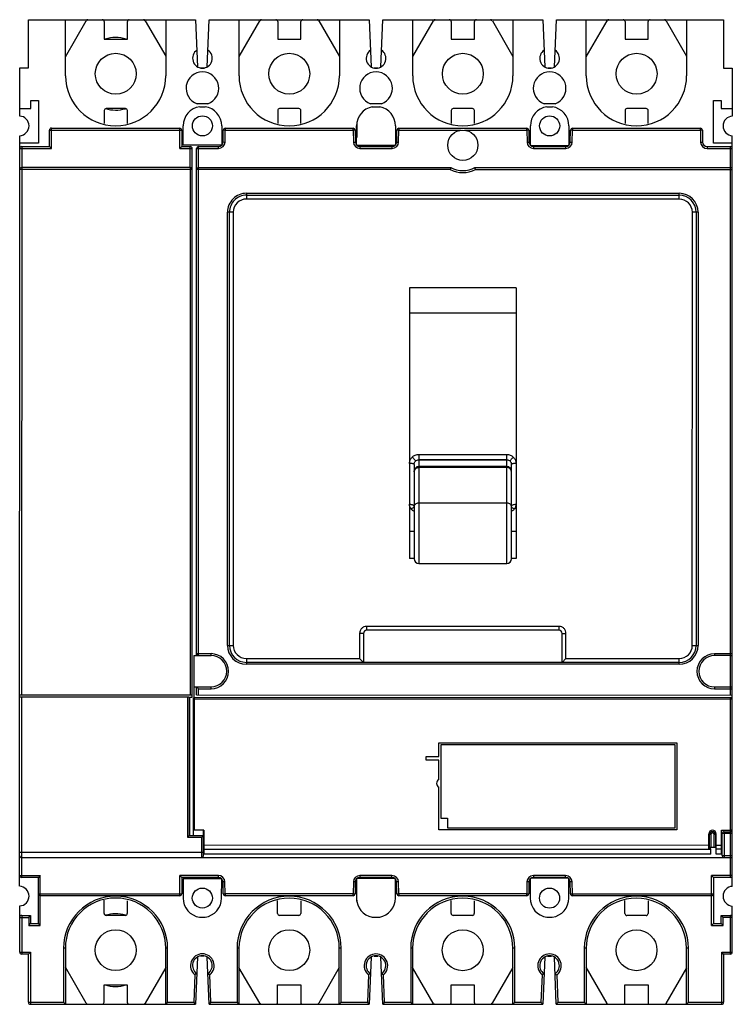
# Model space of a CAD drawing. Header units: millimetres. Extents: x 26 to 210, y 34 to 289.
import ezdxf

# ---------------------------------------------------------------- set-up
doc = ezdxf.new("R2010")
doc.units = ezdxf.units.MM
doc.header["$LTSCALE"] = 21.201456
doc.layers.get('0').update_dxf_attribs({"linetype": 'CONTINUOUS'})

msp = doc.modelspace()

# ---------------------------------------------------------------- linework, layer by layer
at = {"color": 7, "linetype": 'Continuous'}
for p, q in [((27.88, 276.64), (27.88, 289.14)), ((27.88, 289.14), (43.31, 289.14)), ((37.48, 274.64), (37.48, 289.14)), ((37.48, 279.55), (42.87, 288.88)), ((43.32, 289.13), (71.23, 289.14)), ((47.52, 288.63), (47.52, 284.13)), ((53.52, 284.13), (53.52, 288.63)), ((58.16, 288.88), (63.48, 279.67)), ((63.48, 289.14), (63.48, 274.64)), ((71.23, 289.14), (71.73, 276.92)), ((74.24, 276.92), (74.73, 289.14)), ((74.73, 289.14), (116.23, 289.13)), ((82.48, 274.64), (82.48, 289.14)), ((82.48, 279.58), (87.85, 288.88)), ((92.5, 288.63), (92.5, 284.13)), ((98.5, 284.13), (98.5, 288.63)), ((103.14, 288.88), (108.48, 279.63)), ((108.48, 289.13), (108.48, 274.63)), ((116.23, 289.13), (116.73, 276.92)), ((119.24, 276.92), (119.73, 289.13)), ((119.73, 289.13), (133.23, 289.13)), ((127.48, 274.63), (127.48, 289.13)), ((127.48, 279.61), (132.84, 288.88)), ((133.27, 289.13), (136.98, 289.13)), ((137.02, 289.13), (143.93, 289.13)), ((137.48, 288.63), (137.48, 284.13)), ((143.48, 284.13), (143.48, 288.63)), ((143.98, 289.13), (147.7, 289.13)), ((147.75, 289.13), (161.23, 289.13)), ((148.13, 288.88), (153.48, 279.61)), ((153.48, 289.13), (153.48, 274.63)), ((161.23, 289.13), (161.73, 276.91)), ((164.24, 276.91), (164.73, 289.13)), ((164.73, 289.13), (178.23, 289.13)), ((172.48, 274.63), (172.48, 289.13)), ((172.48, 279.55), (177.87, 288.88)), ((178.3, 289.13), (182.02, 289.13)), ((182.09, 289.13), (188.94, 289.13)), ((182.52, 288.63), (182.52, 284.13)), ((188.52, 284.13), (188.52, 288.63)), ((189.01, 289.13), (192.74, 289.13)), ((192.81, 289.13), (208.08, 289.12)), ((193.16, 288.88), (198.48, 279.67)), ((198.48, 289.12), (198.48, 274.62)), ((208.08, 289.12), (208.08, 276.62)), ((47.52, 284.13), (53.52, 284.13)), ((92.5, 284.13), (98.5, 284.13)), ((137.48, 284.13), (143.48, 284.13)), ((182.52, 284.13), (188.52, 284.13)), ((25.63, 264.19), (25.63, 276.64)), ((25.63, 276.64), (27.88, 276.64)), ((72.5, 276.63), (73.46, 276.63)), ((117.48, 276.63), (118.44, 276.63)), ((162.51, 276.63), (163.45, 276.63)), ((208.08, 276.62), (210.33, 276.62)), ((210.33, 276.62), (210.33, 264.17)), ((28.48, 266.14), (28.48, 268.24)), ((28.48, 268.24), (30.48, 268.24)), ((30.48, 268.24), (30.48, 257.14)), ((205.48, 257.12), (205.48, 268.22)), ((205.48, 268.22), (207.48, 268.22)), ((207.48, 268.22), (207.48, 266.12)), ((25.63, 266.14), (28.48, 266.14)), ((47.52, 265.63), (47.52, 262.26)), ((53.02, 266.13), (48.02, 266.13)), ((53.52, 262.29), (53.52, 265.63)), ((74.38, 267.39), (71.59, 267.39)), ((72.28, 266.59), (73.69, 266.59)), ((92.5, 265.63), (92.5, 262.26)), ((98, 266.13), (93, 266.13)), ((98.5, 262.28), (98.5, 265.63)), ((119.38, 267.38), (116.59, 267.38)), ((117.01, 266.58), (118.95, 266.58)), ((137.48, 265.63), (137.48, 262.26)), ((142.98, 266.13), (137.98, 266.13)), ((143.48, 262.27), (143.48, 265.63)), ((164.38, 267.38), (161.59, 267.38)), ((162.28, 266.58), (163.69, 266.58)), ((182.52, 265.63), (182.52, 262.25)), ((188.02, 266.13), (183.02, 266.13)), ((188.52, 262.28), (188.52, 265.63)), ((207.48, 266.12), (210.33, 266.12)), ((33.33, 256.29), (33.33, 260.54)), ((33.33, 260.54), (67.63, 260.54)), ((33.83, 255.79), (33.83, 261.04)), ((33.83, 261.04), (67.13, 261.04)), ((67.13, 255.79), (67.13, 261.04)), ((67.63, 260.54), (67.63, 256.29)), ((67.98, 256.64), (67.98, 261.64)), ((77.98, 261.64), (77.98, 256.63)), ((78.34, 257.47), (78.4, 260.54)), ((78.9, 260.54), (78.4, 260.54)), ((78.84, 257.46), (78.9, 260.54)), ((78.9, 261.04), (78.9, 260.54)), ((78.9, 261.04), (112.07, 261.03)), ((78.9, 260.54), (112.07, 260.53)), ((112.07, 260.53), (112.07, 261.03)), ((112.57, 260.54), (112.07, 260.53)), ((112.07, 260.53), (112.12, 257.45)), ((112.57, 260.54), (112.62, 257.46)), ((112.94, 256.67), (112.94, 261.63)), ((113, 262.45), (113, 258.63)), ((123.02, 261.63), (123.02, 256.67)), ((123.34, 257.46), (123.4, 260.54)), ((123.9, 260.53), (123.4, 260.54)), ((123.84, 257.45), (123.9, 260.53)), ((123.9, 261.03), (123.9, 260.53)), ((123.9, 261.03), (157.07, 261.03)), ((123.9, 260.53), (140.04, 260.53)), ((140.92, 260.53), (157.07, 260.53)), ((157.07, 260.53), (157.07, 261.03)), ((157.57, 260.54), (157.07, 260.53)), ((157.07, 260.53), (157.12, 257.45)), ((157.57, 260.54), (157.62, 257.46)), ((157.98, 256.62), (157.98, 261.63)), ((167.98, 261.63), (167.98, 256.62)), ((168.34, 257.46), (168.4, 260.54)), ((168.9, 260.53), (168.4, 260.54)), ((168.84, 257.45), (168.9, 260.53)), ((168.9, 261.03), (168.9, 260.53)), ((168.9, 261.03), (202.07, 261.02)), ((168.9, 260.53), (202.07, 260.52)), ((202.07, 260.52), (202.07, 261.02)), ((202.57, 260.53), (202.07, 260.52)), ((202.07, 260.52), (202.12, 257.44)), ((202.57, 260.53), (202.62, 257.45)), ((25.61, 64.68), (25.63, 259.1)), ((113, 258.63), (112.94, 258.63)), ((210.33, 64.67), (210.33, 259.08)), ((30.48, 257.14), (25.63, 257.14)), ((25.63, 255.79), (33.83, 255.79)), ((26.13, 256.29), (26.12, 114.24)), ((26.13, 256.29), (33.33, 256.29)), ((33.83, 255.79), (33.33, 256.29)), ((67.13, 255.79), (67.63, 256.29)), ((67.13, 255.79), (70.33, 255.79)), ((67.63, 256.29), (69.83, 256.29)), ((77.98, 256.64), (67.98, 256.64)), ((69.83, 250.84), (69.83, 256.29)), ((70.32, 113.64), (70.33, 255.79)), ((71.46, 124.44), (71.47, 255.79)), ((71.47, 255.79), (77.14, 255.79)), ((71.96, 124.44), (71.97, 256.29)), ((71.97, 256.29), (77.14, 256.29)), ((77.14, 255.79), (77.14, 256.29)), ((78.34, 257.47), (78.84, 257.46)), ((112.12, 257.45), (112.62, 257.46)), ((122.94, 256.59), (113.02, 256.59)), ((113.82, 256.28), (113.82, 255.78)), ((113.82, 256.28), (122.14, 256.28)), ((113.82, 255.78), (122.14, 255.78)), ((122.14, 255.78), (122.14, 256.28)), ((123.34, 257.46), (123.84, 257.45)), ((157.12, 257.45), (157.62, 257.46)), ((167.75, 256.44), (158.21, 256.44)), ((158.82, 256.28), (158.82, 255.78)), ((158.82, 256.28), (167.14, 256.28)), ((158.82, 255.78), (167.14, 255.78)), ((167.14, 255.78), (167.14, 256.28)), ((168.34, 257.46), (168.84, 257.45)), ((202.12, 257.44), (202.62, 257.45)), ((203.82, 256.27), (203.82, 255.77)), ((203.82, 256.27), (209.83, 256.27)), ((203.82, 255.77), (210.33, 255.77)), ((210.33, 257.12), (205.48, 257.12)), ((209.83, 114.22), (209.83, 256.27)), ((70.33, 250.34), (25.63, 250.35)), ((69.83, 250.84), (26.13, 250.85)), ((69.92, 114.24), (69.93, 250.34)), ((137.21, 250.34), (71.47, 250.34)), ((71.97, 250.84), (137.33, 250.84)), ((143.63, 250.84), (209.83, 250.83)), ((143.75, 250.34), (210.33, 250.33)), ((84.38, 244.18), (84.38, 242.68)), ((84.38, 244.18), (196.57, 244.17)), ((84.38, 243.68), (196.57, 243.67)), ((196.57, 242.67), (84.38, 242.68)), ((196.57, 242.67), (196.57, 244.17)), ((79.48, 127.09), (79.49, 239.28)), ((80.99, 239.28), (79.49, 239.28)), ((79.98, 127.09), (79.99, 239.28)), ((80.99, 239.28), (80.98, 127.09)), ((199.96, 127.08), (199.97, 239.27)), ((201.47, 239.27), (199.97, 239.27)), ((200.97, 239.27), (200.96, 127.08)), ((201.47, 239.27), (201.46, 127.08)), ((126.67, 219.67), (126.67, 149.58)), ((154.27, 219.67), (126.67, 219.67)), ((154.27, 219.67), (154.27, 149.58)), ((126.67, 213.21), (154.27, 213.21)), ((129.07, 176.53), (129.07, 148.3)), ((129.07, 176.53), (151.87, 176.53)), ((151.87, 148.3), (151.87, 176.53)), ((127.87, 173.96), (127.87, 149.51)), ((129.07, 175.19), (151.87, 175.19)), ((129.07, 175.16), (151.87, 175.16)), ((153.07, 149.51), (153.07, 173.96)), ((151.87, 173.39), (129.07, 173.39)), ((151.87, 173.36), (129.07, 173.36)), ((151.87, 173.18), (129.07, 173.18)), ((129.07, 164.01), (151.87, 164.01)), ((127.87, 156.58), (126.67, 156.58)), ((154.27, 156.58), (153.07, 156.58)), ((127.87, 149.58), (126.67, 149.58)), ((129.07, 148.3), (151.87, 148.3)), ((154.27, 149.58), (153.07, 149.58)), ((114.73, 130.2), (113.73, 130.2)), ((113.73, 130.2), (113.73, 123.69)), ((114.73, 130.2), (114.73, 122.69)), ((165.41, 132), (115.54, 132)), ((115.54, 132), (115.54, 131)), ((165.41, 131), (115.54, 131)), ((165.41, 131), (165.41, 132)), ((166.21, 130.19), (167.21, 130.19)), ((166.21, 122.69), (166.21, 130.19)), ((167.21, 123.69), (167.21, 130.19)), ((79.48, 127.09), (80.98, 127.09)), ((199.96, 127.08), (201.46, 127.08)), ((70.76, 124.44), (70.76, 113.54)), ((70.76, 124.44), (75.22, 124.44)), ((71.46, 124.94), (75.22, 124.94)), ((75.22, 124.44), (75.22, 124.94)), ((84.37, 123.69), (84.37, 122.19)), ((84.37, 123.69), (113.73, 123.69)), ((196.56, 122.68), (84.37, 122.69)), ((114.73, 122.69), (113.73, 123.69)), ((166.21, 122.69), (167.21, 123.69)), ((167.21, 123.69), (196.56, 123.68)), ((196.56, 122.18), (196.56, 123.68)), ((210.33, 124.92), (205.72, 124.92)), ((205.72, 124.92), (205.72, 124.42)), ((209.83, 124.42), (205.72, 124.42)), ((196.56, 122.18), (84.37, 122.19)), ((70.76, 116.34), (75.22, 116.34)), ((71.96, 115.84), (71.46, 116.34)), ((71.46, 114.24), (71.46, 116.34)), ((71.96, 114.24), (71.96, 115.84)), ((71.96, 115.84), (75.22, 115.84)), ((75.22, 115.84), (75.22, 116.34)), ((205.72, 116.32), (209.83, 116.32)), ((205.72, 116.32), (205.72, 115.82)), ((205.72, 115.82), (210.33, 115.82)), ((25.62, 114.24), (70.31, 114.24)), ((69.54, 113.64), (25.62, 113.64)), ((26.12, 113.64), (26.11, 66.99)), ((69.14, 113.64), (69.13, 77.44)), ((69.54, 113.64), (69.53, 77.84)), ((69.73, 77.84), (69.74, 113.64)), ((69.74, 113.64), (70.32, 113.64)), ((70.63, 77.84), (70.64, 113.54)), ((70.76, 113.54), (70.64, 113.54)), ((70.84, 113.64), (70.83, 79.24)), ((70.84, 113.64), (209.93, 113.62)), ((70.84, 113.24), (210.33, 113.22)), ((71.46, 114.24), (210.33, 114.22)), ((209.83, 66.97), (209.83, 113.62)), ((134.29, 101.83), (195.99, 101.82)), ((134.29, 98.33), (134.29, 101.83)), ((134.79, 101.33), (134.78, 82.33)), ((195.49, 101.32), (134.79, 101.33)), ((195.48, 79.82), (195.49, 101.32)), ((195.99, 101.82), (195.98, 79.32)), ((130.99, 98.33), (134.29, 98.33)), ((130.99, 97.33), (130.99, 98.33)), ((134.29, 97.33), (130.99, 97.33)), ((134.29, 92.33), (134.29, 97.33)), ((134.28, 79.33), (134.29, 90.33)), ((134.78, 82.33), (136.48, 82.33)), ((136.48, 82.33), (136.48, 79.83)), ((73.33, 79.24), (70.83, 79.24)), ((73.23, 72.54), (73.23, 79.24)), ((73.33, 79.24), (73.33, 72.99)), ((195.98, 79.32), (134.28, 79.33)), ((136.48, 79.83), (195.48, 79.82)), ((207.53, 79.22), (209.83, 79.22)), ((207.53, 72.97), (207.53, 79.22)), ((69.13, 77.44), (69.53, 77.84)), ((69.13, 77.44), (72.83, 77.44)), ((69.53, 77.84), (73.23, 77.84)), ((72.83, 77.44), (73.23, 77.84)), ((72.83, 72.14), (72.83, 77.44)), ((204.23, 74.42), (204.23, 78.27)), ((204.73, 78.08), (204.43, 78.08)), ((204.43, 74.78), (204.43, 78.08)), ((204.73, 78.08), (204.73, 74.78)), ((205.93, 78.08), (205.63, 78.08)), ((205.63, 74.78), (205.63, 78.08)), ((205.93, 78.08), (205.93, 74.78)), ((206.13, 72.97), (206.13, 78.27)), ((210.33, 78.33), (207.73, 78.33)), ((207.73, 72.62), (207.73, 78.33)), ((208.23, 78.83), (209.83, 78.83)), ((208.23, 78.83), (208.23, 72.12)), ((73.33, 75.39), (204.23, 75.37)), ((73.33, 74.29), (204.73, 74.27)), ((204.73, 74.42), (204.23, 74.42)), ((204.43, 74.78), (205.93, 74.78)), ((204.73, 72.97), (204.73, 74.42)), ((206.13, 75.37), (207.53, 75.37)), ((207.53, 74.27), (206.13, 74.27)), ((73.23, 73.44), (25.61, 73.44)), ((26.11, 72.14), (209.83, 72.12)), ((204.73, 72.97), (73.33, 72.99)), ((207.53, 72.97), (206.13, 72.97)), ((207.73, 72.62), (210.33, 72.62)), ((25.61, 67.49), (30.96, 67.49)), ((30.46, 66.99), (26.11, 66.99)), ((30.96, 67.49), (30.46, 66.99)), ((30.46, 55.04), (30.46, 66.99)), ((30.96, 54.54), (30.96, 67.49)), ((77.12, 67.49), (67.11, 67.49)), ((67.11, 67.49), (67.61, 66.99)), ((67.11, 62.24), (67.11, 67.49)), ((77.12, 66.99), (67.61, 66.99)), ((67.61, 66.99), (67.61, 62.74)), ((77.97, 66.64), (67.96, 66.64)), ((67.96, 66.64), (67.96, 61.63)), ((77.12, 66.99), (77.12, 67.49)), ((77.96, 61.63), (77.97, 66.64)), ((112.92, 66.6), (112.92, 61.63)), ((122.92, 66.68), (113, 66.68)), ((122.12, 67.48), (113.8, 67.48)), ((113.8, 67.48), (113.8, 66.98)), ((122.12, 66.98), (113.8, 66.98)), ((122.12, 66.98), (122.12, 67.48)), ((123.01, 61.63), (123.01, 66.59)), ((157.96, 66.64), (157.96, 61.62)), ((167.73, 66.81), (158.2, 66.81)), ((167.12, 67.48), (158.8, 67.48)), ((158.8, 67.48), (158.8, 66.98)), ((167.12, 66.98), (158.8, 66.98)), ((167.12, 66.98), (167.12, 67.48)), ((167.96, 61.63), (167.96, 66.64)), ((210.33, 67.47), (204.96, 67.47)), ((205.46, 66.97), (204.96, 67.47)), ((204.96, 54.52), (204.96, 67.47)), ((209.83, 66.97), (205.46, 66.97)), ((205.46, 66.97), (205.46, 55.02)), ((78.82, 65.82), (78.32, 65.81)), ((78.38, 62.73), (78.32, 65.81)), ((78.88, 62.74), (78.82, 65.82)), ((112.1, 65.81), (112.05, 62.73)), ((112.6, 65.8), (112.1, 65.81)), ((112.6, 65.8), (112.55, 62.72)), ((112.99, 64.63), (112.92, 64.63)), ((112.99, 60.81), (112.99, 64.63)), ((123.82, 65.81), (123.32, 65.8)), ((123.38, 62.72), (123.32, 65.8)), ((123.88, 62.73), (123.82, 65.81)), ((157.1, 65.81), (157.05, 62.73)), ((157.6, 65.8), (157.1, 65.81)), ((157.6, 65.8), (157.55, 62.72)), ((168.82, 65.81), (168.32, 65.8)), ((168.38, 62.72), (168.32, 65.8)), ((168.88, 62.73), (168.82, 65.81)), ((30.46, 62.74), (67.61, 62.74)), ((67.11, 62.24), (30.96, 62.24)), ((78.38, 62.73), (78.88, 62.74)), ((112.05, 62.73), (78.88, 62.74)), ((78.88, 62.74), (78.88, 62.24)), ((112.05, 62.23), (78.88, 62.24)), ((112.05, 62.73), (112.55, 62.72)), ((112.05, 62.23), (112.05, 62.73)), ((123.38, 62.72), (123.88, 62.73)), ((157.05, 62.73), (123.88, 62.73)), ((123.88, 62.73), (123.88, 62.23)), ((157.05, 62.23), (123.88, 62.23)), ((157.05, 62.73), (157.55, 62.72)), ((157.05, 62.23), (157.05, 62.73)), ((168.38, 62.72), (168.88, 62.73)), ((168.88, 62.73), (205.46, 62.72)), ((168.88, 62.73), (168.88, 62.23)), ((204.96, 62.22), (168.88, 62.23)), ((25.63, 47.64), (25.63, 59.59)), ((47.5, 57.65), (47.5, 61.05)), ((53.5, 60.96), (53.5, 57.64)), ((92.48, 57.64), (92.48, 61.04)), ((98.48, 60.96), (98.48, 57.64)), ((137.46, 57.63), (137.46, 61.03)), ((143.46, 60.96), (143.46, 57.63)), ((182.5, 57.62), (182.5, 61.04)), ((188.5, 60.95), (188.5, 57.62)), ((210.33, 47.62), (210.33, 59.57)), ((25.63, 56.64), (27.96, 56.64)), ((26.13, 57.14), (28.46, 57.14)), ((26.13, 57.14), (26.13, 47.14)), ((27.96, 56.64), (28.46, 57.14)), ((27.96, 56.64), (27.96, 54.54)), ((28.46, 57.14), (28.46, 55.04)), ((53, 57.14), (48, 57.15)), ((72.26, 56.69), (73.67, 56.69)), ((97.98, 57.14), (92.98, 57.14)), ((117, 56.68), (118.93, 56.68)), ((142.96, 57.13), (137.96, 57.13)), ((162.26, 56.68), (163.67, 56.68)), ((188, 57.12), (183, 57.12)), ((207.46, 57.12), (209.83, 57.12)), ((207.96, 56.62), (207.46, 57.12)), ((207.46, 55.02), (207.46, 57.12)), ((210.33, 56.62), (207.96, 56.62)), ((207.96, 54.52), (207.96, 56.62)), ((209.83, 47.12), (209.83, 57.12)), ((27.96, 54.54), (28.46, 55.04)), ((27.96, 54.54), (30.96, 54.54)), ((28.46, 55.04), (30.46, 55.04)), ((30.96, 54.54), (30.46, 55.04)), ((204.96, 54.52), (205.46, 55.02)), ((204.96, 54.52), (207.96, 54.52)), ((205.46, 55.02), (207.46, 55.02)), ((207.96, 54.52), (207.46, 55.02)), ((37.46, 48.64), (36.96, 48.64)), ((36.96, 48.64), (36.96, 34.63)), ((37.46, 48.64), (37.46, 34.13)), ((63.96, 48.64), (63.46, 48.64)), ((63.46, 34.13), (63.46, 48.64)), ((63.96, 34.63), (63.96, 48.64)), ((82.46, 48.64), (81.96, 48.64)), ((81.96, 48.64), (81.96, 34.63)), ((82.46, 48.64), (82.46, 34.13)), ((108.96, 48.63), (108.46, 48.63)), ((108.46, 34.13), (108.46, 48.63)), ((108.96, 34.63), (108.96, 48.63)), ((127.46, 48.63), (126.96, 48.63)), ((126.96, 48.63), (126.96, 34.63)), ((127.46, 48.63), (127.46, 34.13)), ((153.96, 48.63), (153.46, 48.63)), ((153.46, 34.13), (153.46, 48.63)), ((153.96, 34.63), (153.96, 48.63)), ((172.46, 48.63), (171.96, 48.63)), ((171.96, 48.63), (171.96, 34.63)), ((172.46, 48.63), (172.46, 34.13)), ((198.96, 48.62), (198.46, 48.62)), ((198.46, 34.13), (198.46, 48.62)), ((198.96, 34.63), (198.96, 48.62)), ((25.63, 47.64), (28.38, 47.64)), ((27.88, 47.14), (26.13, 47.14)), ((27.88, 47.14), (28.38, 47.64)), ((27.88, 34.63), (27.88, 47.14)), ((28.38, 47.64), (28.38, 34.13)), ((71.7, 46.35), (71.21, 34.13)), ((72.48, 46.64), (73.44, 46.64)), ((74.71, 34.13), (74.22, 46.35)), ((116.7, 46.35), (116.21, 34.13)), ((117.46, 46.63), (118.46, 46.63)), ((119.71, 34.13), (119.22, 46.35)), ((161.71, 46.34), (161.21, 34.13)), ((162.44, 46.62), (163.48, 46.62)), ((164.71, 34.13), (164.22, 46.34)), ((207.58, 47.62), (210.33, 47.62)), ((208.08, 47.12), (207.58, 47.62)), ((207.58, 34.13), (207.58, 47.62)), ((209.83, 47.12), (208.08, 47.12)), ((208.08, 47.12), (208.08, 34.63)), ((42.85, 34.4), (37.46, 43.73)), ((63.46, 43.61), (58.14, 34.39)), ((87.83, 34.39), (82.46, 43.69)), ((108.46, 43.64), (103.12, 34.39)), ((132.81, 34.38), (127.46, 43.66)), ((153.46, 43.65), (148.1, 34.38)), ((177.85, 34.37), (172.46, 43.71)), ((198.46, 43.58), (193.14, 34.37)), ((71.03, 41.78), (70.73, 34.63)), ((75.19, 34.63), (74.9, 41.78)), ((116.03, 41.78), (115.73, 34.63)), ((120.19, 34.63), (119.9, 41.77)), ((161.03, 41.77), (160.73, 34.63)), ((165.19, 34.63), (164.9, 41.77)), ((47.49, 39.15), (53.49, 39.14)), ((47.49, 34.65), (47.49, 39.15)), ((53.49, 39.14), (53.49, 34.64)), ((92.47, 39.14), (98.47, 39.14)), ((92.47, 34.64), (92.47, 39.14)), ((98.47, 39.14), (98.47, 34.64)), ((137.46, 39.13), (143.46, 39.13)), ((137.46, 34.63), (137.46, 39.13)), ((143.46, 39.13), (143.46, 34.63)), ((182.49, 39.12), (188.49, 39.12)), ((182.49, 34.62), (182.49, 39.12)), ((188.49, 39.12), (188.49, 34.62)), ((27.88, 34.63), (36.96, 34.63)), ((28.38, 34.13), (71.21, 34.13)), ((37.46, 34.13), (36.96, 34.63)), ((63.96, 34.63), (63.46, 34.13)), ((63.96, 34.63), (70.73, 34.63)), ((71.21, 34.13), (70.73, 34.63)), ((75.19, 34.63), (74.71, 34.13)), ((74.71, 34.13), (116.21, 34.13)), ((75.19, 34.63), (81.96, 34.63)), ((82.46, 34.13), (81.96, 34.63)), ((108.96, 34.63), (108.46, 34.13)), ((108.96, 34.63), (115.73, 34.63)), ((116.21, 34.13), (115.73, 34.63)), ((120.19, 34.63), (119.71, 34.13)), ((119.71, 34.13), (133.19, 34.13)), ((120.19, 34.63), (126.96, 34.63)), ((127.46, 34.13), (126.96, 34.63)), ((133.25, 34.13), (136.96, 34.13)), ((137.02, 34.13), (143.89, 34.13)), ((143.96, 34.13), (147.67, 34.13)), ((147.74, 34.13), (161.21, 34.13)), ((153.96, 34.63), (153.46, 34.13)), ((153.96, 34.63), (160.73, 34.63)), ((161.21, 34.13), (160.73, 34.63)), ((165.19, 34.63), (164.71, 34.13)), ((164.71, 34.13), (178.18, 34.13)), ((165.19, 34.63), (171.96, 34.63)), ((172.46, 34.13), (171.96, 34.63)), ((178.28, 34.13), (181.99, 34.13)), ((182.1, 34.13), (188.88, 34.13)), ((188.99, 34.13), (192.71, 34.13)), ((192.82, 34.13), (207.58, 34.13)), ((198.96, 34.63), (198.46, 34.13)), ((198.96, 34.63), (208.08, 34.63))]:
    msp.add_line(p, q, dxfattribs=at)
for points in [[(129.07, 173.39), (128.58, 173.29), (128.21, 173.02), (127.87, 172.19)], [(153.07, 172.19), (152.74, 173.02), (152.36, 173.29), (151.87, 173.39)]]:
    msp.add_lwpolyline(points, dxfattribs=at)
for centre, radius in [((50.52, 275.13), 5.3), ((95.5, 275.13), 5.3), ((140.48, 275.13), 5.3), ((185.52, 275.13), 5.3), ((72.98, 261.64), 2.6), ((162.98, 261.63), 2.6), ((140.48, 256.63), 3.92), ((72.96, 61.64), 2.6), ((162.96, 61.63), 2.6), ((50.5, 48.14), 5.3), ((95.48, 48.14), 5.3), ((140.46, 48.13), 5.3), ((185.5, 48.12), 5.3)]:
    msp.add_circle(centre, radius, dxfattribs=at)
for centre, radius, start, end in [((43.31, 288.63), 0.5, 89.9991, 150), ((47.02, 288.63), 0.5, 359.9947, 89.9991), ((54.02, 288.63), 0.5, 89.9991, 180), ((57.73, 288.63), 0.5, 30, 89.9991), ((88.29, 288.63), 0.5, 89.9991, 150), ((92, 288.63), 0.5, 359.9947, 89.9991), ((99, 288.63), 0.5, 89.9991, 180), ((102.71, 288.63), 0.5, 30, 89.9991), ((133.27, 288.63), 0.5, 90, 150), ((136.98, 288.63), 0.5, 359.9947, 90), ((143.98, 288.63), 0.5, 90, 180), ((147.69, 288.63), 0.5, 30, 90), ((178.31, 288.63), 0.5, 90, 150), ((182.02, 288.63), 0.5, 359.9947, 90), ((189.02, 288.63), 0.5, 90, 180), ((192.73, 288.63), 0.5, 30, 90), ((50.48, 275.13), 9.4, 73.2253, 106.7747), ((72.98, 279.14), 2.55, 123.9692, 56.0202), ((117.98, 279.13), 2.55, 123.9692, 56.0202), ((162.98, 279.13), 2.55, 123.9692, 56.0202), ((72.98, 271.39), 4.24, 289.2057, 250.7837), ((117.98, 271.38), 4.24, 289.2057, 250.7837), ((162.98, 271.38), 4.24, 289.2057, 250.7837), ((50.48, 274.64), 13, 179.9947, 359.9947), ((95.48, 274.63), 13, 179.9947, 359.9947), ((140.48, 274.63), 13, 179.9947, 359.9947), ((185.48, 274.63), 13, 179.9947, 359.9947), ((48.02, 265.63), 0.5, 90, 180), ((50.48, 275.13), 9.4, 253.7868, 285.6996), ((53.02, 265.63), 0.5, 0, 90), ((72.98, 261.64), 5, 98.1043, 179.9529), ((72.98, 261.64), 5, 0.0238, 81.8851), ((93, 265.63), 0.5, 90, 180), ((98, 265.63), 0.5, 0, 90), ((117.98, 261.63), 5.04, 101.0522, 179.9947), ((117.98, 261.63), 5.04, 359.9947, 78.9372), ((137.98, 265.63), 0.5, 90, 180), ((142.98, 265.63), 0.5, 0, 90), ((162.98, 261.63), 5, 98.1043, 179.9529), ((162.98, 261.63), 5, 0.0238, 81.8851), ((183.02, 265.63), 0.5, 90, 180), ((188.02, 265.63), 0.5, 0, 90), ((25.48, 261.64), 2.55, 273.3716, 86.5981), ((210.48, 261.62), 2.55, 93.3644, 266.6573), ((33.83, 260.54), 0.5, 89.9947, 179.9947), ((67.13, 260.54), 0.5, 359.9947, 89.9947), ((78.9, 260.54), 0.5, 89.9947, 178.9947), ((112.07, 260.53), 0.5, 0.9947, 89.9947), ((123.9, 260.53), 0.5, 89.9947, 178.9947), ((157.07, 260.53), 0.5, 0.9947, 89.9947), ((168.9, 260.53), 0.5, 89.9947, 178.9947), ((202.07, 260.52), 0.5, 0.9947, 89.9947), ((26.13, 255.79), 0.5, 89.9947, 179.9947), ((69.83, 255.79), 0.5, 359.9947, 89.9947), ((71.97, 255.79), 0.5, 89.9947, 179.9947), ((77.14, 257.49), 1.2, 269.9947, 358.9947), ((77.14, 257.49), 1.7, 269.9947, 358.9947), ((113.82, 257.48), 1.7, 180.9947, 269.9947), ((113.82, 257.48), 1.2, 180.9947, 269.9947), ((122.14, 257.48), 1.2, 269.9947, 358.9947), ((122.14, 257.48), 1.7, 269.9947, 358.9947), ((158.82, 257.48), 1.7, 180.9947, 269.9947), ((158.82, 257.48), 1.2, 180.9947, 269.9947), ((167.14, 257.48), 1.2, 269.9947, 358.9947), ((167.14, 257.48), 1.7, 269.9947, 358.9947), ((203.82, 257.47), 1.7, 180.9947, 269.9947), ((203.82, 257.47), 1.2, 180.9947, 269.9947), ((209.83, 255.77), 0.5, 0, 89.9947), ((26.13, 250.35), 0.5, 89.9947, 179.9947), ((69.83, 250.34), 0.5, 359.9947, 89.9985), ((71.97, 250.34), 0.5, 89.9947, 179.9947), ((194.78, 236.25), 59.27, 165.7516, 166.2498), ((140.48, 256.63), 7.09, 242.5191, 297.4703), ((140.48, 256.63), 6.59, 241.475, 298.5144), ((88.15, 236.75), 57.24, 13.7308, 14.2467), ((209.83, 250.33), 0.5, 0, 89.996), ((84.38, 239.28), 4.9, 89.9947, 179.9947), ((84.38, 239.28), 4.4, 89.9947, 179.9947), ((84.38, 239.28), 3.4, 89.9947, 179.9947), ((196.57, 239.27), 4.9, 359.9947, 89.9947), ((196.57, 239.27), 4.4, 359.9947, 89.9947), ((196.57, 239.27), 3.4, 359.9947, 89.9947), ((129.07, 149.5), 1.2, 180, 270), ((151.87, 149.5), 1.2, 270, 360), ((84.37, 127.09), 4.9, 179.9947, 269.9947), ((84.37, 127.09), 4.4, 179.9947, 269.9947), ((84.37, 127.09), 3.4, 179.9947, 269.9947), ((196.56, 127.08), 4.9, 269.9947, 359.9947), ((196.56, 127.08), 4.4, 269.9947, 359.9947), ((196.56, 127.08), 3.4, 269.9947, 359.9947), ((71.96, 124.94), 0.5, 179.9947, 269.9947), ((75.22, 120.39), 4.55, 269.9947, 89.9947), ((75.22, 120.39), 4.05, 269.9947, 89.9947), ((205.72, 120.37), 4.55, 89.9947, 269.9947), ((205.72, 120.37), 4.05, 89.9947, 269.9947), ((209.83, 124.92), 0.5, 269.9964, 360), ((209.83, 115.82), 0.5, 0, 89.996), ((209.93, 113.22), 0.4, 359.9997, 89.9939), ((134.82, 91.33), 1.13, 118.066, 241.921), ((205.18, 78.27), 0.95, 359.9939, 179.9939), ((209.83, 79.72), 0.5, 269.9969, 360), ((205.18, 78.08), 0.75, 359.9939, 179.9939), ((205.18, 78.08), 0.45, 359.9939, 179.9939), ((208.23, 78.33), 0.5, 89.9939, 179.9939), ((209.83, 78.33), 0.5, 0, 89.9939), ((26.11, 72.64), 0.5, 179.9947, 269.9943), ((72.83, 72.54), 0.4, 269.9939, 359.9939), ((208.23, 72.62), 0.5, 179.9939, 269.9943), ((209.83, 72.62), 0.5, 269.9954, 360), ((26.11, 67.49), 0.5, 179.9947, 269.9947), ((77.12, 65.79), 1.7, 0.9947, 89.9947), ((77.12, 65.79), 1.2, 0.9947, 89.9947), ((113.8, 65.78), 1.7, 89.9947, 178.9947), ((113.8, 65.78), 1.2, 89.9947, 178.9947), ((122.12, 65.78), 1.7, 0.9947, 89.9947), ((122.12, 65.78), 1.2, 0.9947, 89.9947), ((158.8, 65.78), 1.7, 89.9947, 178.9947), ((158.8, 65.78), 1.2, 89.9947, 178.9947), ((167.12, 65.78), 1.7, 0.9947, 89.9947), ((167.12, 65.78), 1.2, 0.9947, 89.9947), ((209.83, 67.47), 0.5, 269.9947, 360), ((25.48, 62.14), 2.55, 273.3661, 87.0621), ((210.48, 62.12), 2.55, 93.3723, 266.6216), ((30.96, 62.74), 0.5, 179.9947, 269.9947), ((50.46, 48.64), 13.5, 359.9947, 179.9947), ((50.46, 48.64), 13, 359.9947, 179.9947), ((67.11, 62.74), 0.5, 269.9947, 359.9947), ((72.96, 61.64), 5, 180.0365, 261.8851), ((72.96, 61.64), 5, 278.1043, 359.9656), ((78.88, 62.74), 0.5, 180.9947, 269.9947), ((95.46, 48.63), 13.5, 359.9947, 179.9947), ((95.46, 48.63), 13, 359.9947, 179.9947), ((112.05, 62.73), 0.5, 269.9947, 358.9947), ((117.96, 61.63), 5.04, 179.9947, 258.9372), ((117.96, 61.63), 5.04, 281.0522, 359.9947), ((123.88, 62.73), 0.5, 180.9947, 269.9947), ((140.46, 48.63), 13.5, 359.9947, 179.9947), ((140.46, 48.63), 13, 359.9947, 179.9947), ((157.05, 62.73), 0.5, 269.9947, 358.9947), ((162.96, 61.63), 5, 180.0365, 261.8851), ((162.96, 61.63), 5, 278.1043, 359.9656), ((168.88, 62.73), 0.5, 180.9947, 269.9947), ((185.46, 48.63), 13.5, 359.9947, 179.9947), ((185.46, 48.63), 13, 359.9947, 179.9947), ((204.96, 62.72), 0.5, 269.9947, 359.9947), ((26.13, 56.64), 0.5, 89.9947, 179.9939), ((48, 57.65), 0.5, 179.9894, 269.9894), ((50.46, 48.14), 9.4, 74.2898, 106.2026), ((53, 57.64), 0.5, 269.9894, 359.9894), ((92.98, 57.64), 0.5, 179.9894, 269.9894), ((97.98, 57.64), 0.5, 269.9894, 359.9894), ((137.96, 57.63), 0.5, 179.9894, 269.9894), ((142.96, 57.63), 0.5, 269.9894, 359.9894), ((183, 57.62), 0.5, 179.9894, 269.9894), ((188, 57.62), 0.5, 269.9894, 359.9894), ((209.83, 56.62), 0.5, 359.9939, 89.9947), ((26.13, 47.64), 0.5, 179.9939, 269.9939), ((72.96, 44.14), 3.05, 309.3824, 230.607), ((72.96, 44.14), 2.55, 303.9692, 236.0202), ((117.96, 44.13), 3.05, 309.3824, 230.607), ((117.96, 44.13), 2.55, 303.9692, 236.0202), ((162.96, 44.13), 3.05, 309.3824, 230.607), ((162.96, 44.13), 2.55, 303.9692, 236.0202), ((209.83, 47.62), 0.5, 269.9939, 359.9939), ((50.46, 48.14), 9.4, 253.2147, 286.7642), ((28.38, 34.63), 0.5, 179.9939, 270), ((43.28, 34.65), 0.5, 209.9894, 269.9912), ((46.99, 34.65), 0.5, 269.9912, 359.9947), ((53.99, 34.64), 0.5, 179.9894, 269.9912), ((57.71, 34.64), 0.5, 269.9912, 329.9894), ((88.26, 34.64), 0.5, 209.9894, 269.9912), ((91.97, 34.64), 0.5, 269.9912, 359.9947), ((98.97, 34.64), 0.5, 179.9894, 269.9912), ((102.69, 34.64), 0.5, 269.9912, 329.9894), ((133.25, 34.63), 0.5, 209.9894, 269.9894), ((136.96, 34.63), 0.5, 269.9894, 359.9947), ((143.96, 34.63), 0.5, 179.9894, 269.9894), ((147.67, 34.63), 0.5, 269.9894, 329.9894), ((178.28, 34.62), 0.5, 209.9894, 269.9893), ((181.99, 34.62), 0.5, 269.9893, 359.9947), ((188.99, 34.62), 0.5, 179.9894, 269.9894), ((192.71, 34.62), 0.5, 269.9894, 329.9894), ((207.58, 34.63), 0.5, 270, 359.9939)]:
    msp.add_arc(centre, radius, start, end, dxfattribs=at)
for points, knots in [([(69.93, 250.34), (69.93, 250.41), (69.93, 250.53), (69.91, 250.69), (69.88, 250.78), (69.85, 250.84), (69.83, 250.84)], [0, 0, 0, 0, 0.369322, 0.68261, 0.897635, 1, 1, 1, 1]), ([(127.37, 175.85), (127.59, 176.06), (128.13, 176.41), (128.76, 176.53), (129.07, 176.53)], [0, 0, 0, 0, 0.498896, 1, 1, 1, 1]), ([(151.87, 176.53), (152.18, 176.53), (152.81, 176.41), (153.35, 176.06), (153.57, 175.85)], [0, 0, 0, 0, 0.501063, 1, 1, 1, 1]), ([(126.67, 174.22), (126.67, 174.52), (126.8, 175.13), (127.15, 175.64), (127.37, 175.85)], [0, 0, 0, 0, 0.497854, 1, 1, 1, 1]), ([(127.87, 173.96), (127.87, 174), (127.79, 174.06), (127.67, 174.11), (127.44, 174.16), (127.1, 174.2), (126.82, 174.22), (126.67, 174.22)], [0, 0, 0, 0, 0.100488, 0.1963, 0.323814, 0.649518, 1, 1, 1, 1]), ([(128.22, 174.82), (128.22, 174.84), (128.19, 174.9), (128.1, 175.04), (127.93, 175.26), (127.67, 175.55), (127.47, 175.75), (127.37, 175.85)], [0, 0, 0, 0, 0.050843, 0.129474, 0.369057, 0.681775, 1, 1, 1, 1]), ([(127.87, 173.96), (127.87, 174.12), (127.94, 174.44), (128.11, 174.71), (128.22, 174.82)], [0, 0, 0, 0, 0.499866, 1, 1, 1, 1]), ([(128.22, 174.82), (128.33, 174.94), (128.6, 175.12), (128.92, 175.19), (129.07, 175.19)], [0, 0, 0, 0, 0.502109, 1, 1, 1, 1]), ([(128.22, 174.82), (128.34, 174.93), (128.61, 175.1), (128.92, 175.16), (129.07, 175.16)], [0, 0, 0, 0, 0.516614, 1, 1, 1, 1]), ([(151.87, 175.19), (152.03, 175.19), (152.35, 175.12), (152.61, 174.94), (152.72, 174.82)], [0, 0, 0, 0, 0.497898, 1, 1, 1, 1]), ([(151.87, 175.16), (152.02, 175.16), (152.34, 175.1), (152.61, 174.93), (152.72, 174.82)], [0, 0, 0, 0, 0.483386, 1, 1, 1, 1]), ([(152.72, 174.82), (152.73, 174.84), (152.75, 174.9), (152.84, 175.03), (153.01, 175.25), (153.27, 175.54), (153.47, 175.75), (153.57, 175.85)], [0, 0, 0, 0, 0.049872, 0.127084, 0.364126, 0.677522, 1, 1, 1, 1]), ([(152.72, 174.82), (152.83, 174.71), (153.01, 174.44), (153.07, 174.12), (153.07, 173.96)], [0, 0, 0, 0, 0.500165, 1, 1, 1, 1]), ([(154.27, 174.22), (154.13, 174.22), (153.84, 174.2), (153.51, 174.16), (153.28, 174.11), (153.16, 174.06), (153.07, 174), (153.07, 173.96)], [0, 0, 0, 0, 0.350482, 0.676186, 0.8037, 0.899512, 1, 1, 1, 1]), ([(153.57, 175.85), (153.79, 175.64), (154.15, 175.13), (154.27, 174.52), (154.27, 174.22)], [0, 0, 0, 0, 0.502021, 1, 1, 1, 1]), ([(129.07, 173.36), (128.92, 173.36), (128.61, 173.3), (128.2, 173.03), (127.93, 172.63), (127.87, 172.31), (127.87, 172.16)], [0, 0, 0, 0, 0.240519, 0.5006, 0.760302, 1, 1, 1, 1]), ([(127.87, 172), (127.87, 172.15), (127.93, 172.46), (128.2, 172.85), (128.6, 173.12), (128.92, 173.18), (129.07, 173.18)], [0, 0, 0, 0, 0.247252, 0.496109, 0.747243, 1, 1, 1, 1]), ([(153.07, 172.16), (153.07, 172.31), (153.01, 172.63), (152.74, 173.03), (152.34, 173.3), (152.02, 173.36), (151.87, 173.36)], [0, 0, 0, 0, 0.239698, 0.4994, 0.759481, 1, 1, 1, 1]), ([(153.07, 172), (153.07, 172.15), (153.01, 172.46), (152.74, 172.85), (152.34, 173.12), (152.03, 173.18), (151.87, 173.18)], [0, 0, 0, 0, 0.247255, 0.496111, 0.747244, 1, 1, 1, 1]), ([(126.67, 163.63), (126.82, 163.63), (127.04, 163.62), (127.33, 163.55), (127.61, 163.46), (127.87, 163.3), (127.87, 163.13)], [0, 0, 0, 0, 0.324493, 0.48553, 0.633967, 1, 1, 1, 1]), ([(127.07, 162.46), (126.94, 162.63), (126.74, 163), (126.67, 163.42), (126.67, 163.63)], [0, 0, 0, 0, 0.503183, 1, 1, 1, 1]), ([(127.87, 162.89), (127.87, 163.03), (127.94, 163.33), (128.21, 163.71), (128.6, 163.96), (128.92, 164.01), (129.07, 164.01)], [0, 0, 0, 0, 0.242724, 0.489773, 0.742811, 1, 1, 1, 1]), ([(151.87, 164.01), (152.03, 164.01), (152.34, 163.96), (152.74, 163.71), (153.01, 163.33), (153.07, 163.03), (153.07, 162.89)], [0, 0, 0, 0, 0.257189, 0.510227, 0.757276, 1, 1, 1, 1]), ([(153.07, 163.13), (153.07, 163.16), (153.09, 163.25), (153.21, 163.38), (153.34, 163.45), (153.41, 163.48)], [0, 0, 0, 0, 0.17999, 0.523694, 1, 1, 1, 1]), ([(153.41, 163.48), (153.54, 163.54), (153.83, 163.61), (154.12, 163.63), (154.27, 163.63)], [0, 0, 0, 0, 0.48642, 1, 1, 1, 1]), ([(154.27, 163.63), (154.27, 163.42), (154.2, 163), (154, 162.63), (153.88, 162.46)], [0, 0, 0, 0, 0.496794, 1, 1, 1, 1]), ([(127.76, 162.72), (127.65, 162.71), (127.41, 162.64), (127.18, 162.53), (127.07, 162.46)], [0, 0, 0, 0, 0.459182, 1, 1, 1, 1]), ([(127.86, 161.8), (127.78, 161.84), (127.48, 162.01), (127.22, 162.25), (127.07, 162.46)], [0, 0, 0, 0, 0.255242, 1, 1, 1, 1]), ([(127.9, 162.71), (127.89, 162.72), (127.85, 162.72), (127.8, 162.72), (127.76, 162.72)], [0, 0, 0, 0, 0.226293, 1, 1, 1, 1]), ([(153.04, 162.71), (153.05, 162.72), (153.1, 162.72), (153.15, 162.72), (153.18, 162.72)], [0, 0, 0, 0, 0.226642, 1, 1, 1, 1]), ([(153.88, 162.46), (153.83, 162.39), (153.6, 162.13), (153.32, 161.92), (153.09, 161.8)], [0, 0, 0, 0, 0.246304, 1, 1, 1, 1]), ([(153.18, 162.72), (153.3, 162.71), (153.54, 162.64), (153.76, 162.53), (153.88, 162.46)], [0, 0, 0, 0, 0.460973, 1, 1, 1, 1]), ([(115.54, 132), (115.31, 132), (114.83, 131.91), (114.23, 131.51), (113.82, 130.91), (113.74, 130.44), (113.73, 130.2)], [0, 0, 0, 0, 0.250049, 0.499984, 0.749995, 1, 1, 1, 1]), ([(167.21, 130.19), (167.21, 130.43), (167.12, 130.9), (166.72, 131.5), (166.12, 131.9), (165.64, 132), (165.41, 132)], [0, 0, 0, 0, 0.250013, 0.500006, 0.750015, 1, 1, 1, 1]), ([(71.54, 42.02), (71.52, 42.01), (71.35, 41.93), (71.18, 41.85), (71.03, 41.78)], [0, 0, 0, 0, 0.085997, 1, 1, 1, 1]), ([(74.39, 42.02), (74.4, 42.01), (74.57, 41.93), (74.74, 41.85), (74.9, 41.78)], [0, 0, 0, 0, 0.085995, 1, 1, 1, 1]), ([(116.54, 42.02), (116.52, 42.01), (116.35, 41.93), (116.18, 41.85), (116.03, 41.78)], [0, 0, 0, 0, 0.085997, 1, 1, 1, 1]), ([(119.39, 42.02), (119.4, 42.01), (119.57, 41.93), (119.74, 41.85), (119.9, 41.77)], [0, 0, 0, 0, 0.085995, 1, 1, 1, 1]), ([(161.54, 42.01), (161.52, 42.01), (161.35, 41.92), (161.18, 41.84), (161.03, 41.77)], [0, 0, 0, 0, 0.085997, 1, 1, 1, 1]), ([(164.39, 42.01), (164.4, 42.01), (164.57, 41.92), (164.74, 41.84), (164.9, 41.77)], [0, 0, 0, 0, 0.085995, 1, 1, 1, 1])]:
    msp.add_open_spline(points, degree=3, knots=knots, dxfattribs=at)
for points in [[(115.54, 131), (115.32, 131), (114.91, 130.83), (114.73, 130.41), (114.73, 130.2)], [(166.21, 130.19), (166.21, 130.41), (166.04, 130.82), (165.62, 131), (165.41, 131)]]:
    msp.add_open_spline(points, degree=3, dxfattribs=at)

doc.saveas('drawing.dxf')
